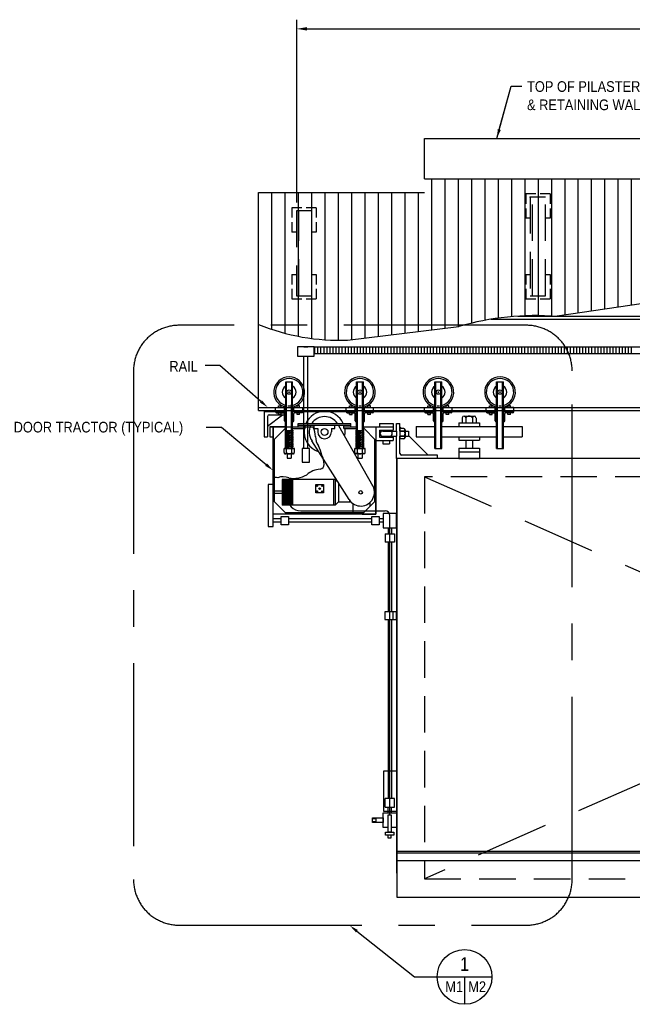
# Model space of a CAD drawing. Extents: x 341 to 3329, y 109 to 2376.
# Tile 1 of 3: x 341 to 1146, y 1067 to 2361. Entities that reach past the tile are written whole.
import ezdxf
from ezdxf.enums import TextEntityAlignment as Align

# ---------------------------------------------------------------- set-up
doc = ezdxf.new("R2010")
doc.units = 0
doc.header["$LTSCALE"] = 192
doc.header["$MEASUREMENT"] = 0
for name, pattern in [('CENTER', [2, 1.25, -0.25, 0.25, -0.25]), ('DASHED', [0.75, 0.5, -0.25]), ('HIDDEN', [0.375, 0.25, -0.125])]:
    doc.linetypes.add(name, pattern=pattern)
doc.layers.get('0').update_dxf_attribs({"color": 2, "linetype": 'CONTINUOUS'})
for name, color, linetype in [('MECHANICAL', 4, 'CONTINUOUS'), ('S4', 7, 'CONTINUOUS'), ('STEEL', 3, 'CONTINUOUS'), ('STRUCT', 2, 'CONTINUOUS'), ('TXT', 2, 'CONTINUOUS')]:
    doc.layers.add(name, color=color, linetype=linetype)
doc.styles.add('SX-FRAC', font='SX-FRAC.shx', dxfattribs={"width": 0.9, "height": 14})

msp = doc.modelspace()

# ---------------------------------------------------------------- linework, layer by layer
at = {"color": 1, "linetype": 'CENTER'}
msp.add_line((704.8, 2360.5), (704.8, 2109.6), dxfattribs=at)
at = {"color": 1, "linetype": 'BYBLOCK'}
for p, q in [((704.8, 2360.5), (704.8, 2360.5)), ((704.8, 2355.5), (704.8, 2355.5)), ((716.8, 2348.5), (2228.8, 2348.5))]:
    msp.add_line(p, q, dxfattribs=at)
at = {"color": 1}
for p, q in [((968.1, 2204.6), (986.7, 2273.3)), ((971.3, 2216.2), (986.7, 2273.3)), ((986.7, 2273.3), (1001, 2273.3)), ((604.2, 1906.3), (584.9, 1906.3)), ((658.2, 1859.1), (604.2, 1906.3)), ((606.3, 1824.7), (586.2, 1824.7)), ((664.9, 1776), (606.3, 1824.7))]:
    msp.add_line(p, q, dxfattribs=at)
at = {"color": 2}
for p, q in [((872.8, 2151.6), (872.8, 2204.6)), ((706.3, 1930.9), (706.3, 1918.5)), ((727.9, 1930.9), (706.3, 1930.9)), ((727.9, 1930.9), (1354.7, 1930.9)), ((727.9, 1918.5), (727.9, 1930.9)), ((729, 1921.9), (729, 1930.9)), ((733, 1921.9), (733, 1930.9)), ((737, 1921.9), (737, 1930.9)), ((741, 1921.9), (741, 1930.9)), ((745, 1921.9), (745, 1930.9)), ((749, 1921.9), (749, 1930.9)), ((753, 1921.9), (753, 1930.9)), ((757, 1921.9), (757, 1930.9)), ((761, 1921.9), (761, 1930.9)), ((765, 1921.9), (765, 1930.9)), ((769, 1921.9), (769, 1930.9)), ((773, 1921.9), (773, 1930.9)), ((777, 1921.9), (777, 1930.9)), ((781, 1921.9), (781, 1930.9)), ((785, 1921.9), (785, 1930.9)), ((789, 1921.9), (789, 1930.9)), ((793, 1921.9), (793, 1930.9)), ((797, 1921.9), (797, 1930.9)), ((801, 1921.9), (801, 1930.9)), ((805, 1921.9), (805, 1930.9)), ((809, 1921.9), (809, 1930.9)), ((813, 1921.9), (813, 1930.9)), ((817, 1921.9), (817, 1930.9)), ((821, 1921.9), (821, 1930.9)), ((825, 1921.9), (825, 1930.9)), ((829, 1921.9), (829, 1930.9)), ((833, 1921.9), (833, 1930.9)), ((837, 1921.9), (837, 1930.9)), ((841, 1921.9), (841, 1930.9)), ((845, 1921.9), (845, 1930.9)), ((849, 1921.9), (849, 1930.9)), ((853, 1921.9), (853, 1930.9)), ((857, 1921.9), (857, 1930.9)), ((861, 1921.9), (861, 1930.9)), ((865, 1921.9), (865, 1930.9)), ((869, 1921.9), (869, 1930.9)), ((873, 1921.9), (873, 1930.9)), ((877, 1921.9), (877, 1930.9)), ((881, 1921.9), (881, 1930.9)), ((885, 1921.9), (885, 1930.9)), ((889, 1921.9), (889, 1930.9)), ((893, 1921.9), (893, 1930.9)), ((897, 1921.9), (897, 1930.9)), ((901, 1921.9), (901, 1930.9)), ((905, 1921.9), (905, 1930.9)), ((909, 1921.9), (909, 1930.9)), ((913, 1921.9), (913, 1930.9)), ((917, 1921.9), (917, 1930.9)), ((921, 1921.9), (921, 1930.9)), ((925, 1921.9), (925, 1930.9)), ((929, 1921.9), (929, 1930.9)), ((933, 1921.9), (933, 1930.9)), ((937, 1921.9), (937, 1930.9)), ((941, 1921.9), (941, 1930.9)), ((945, 1921.9), (945, 1930.9)), ((949, 1921.9), (949, 1930.9)), ((953, 1921.9), (953, 1930.9)), ((957, 1921.9), (957, 1930.9)), ((961, 1921.9), (961, 1930.9)), ((965, 1921.9), (965, 1930.9)), ((969, 1921.9), (969, 1930.9)), ((973, 1921.9), (973, 1930.9)), ((977, 1921.9), (977, 1930.9)), ((981, 1921.9), (981, 1930.9)), ((985, 1921.9), (985, 1930.9)), ((989, 1921.9), (989, 1930.9)), ((993, 1921.9), (993, 1930.9)), ((997, 1921.9), (997, 1930.9)), ((1001, 1921.9), (1001, 1930.9)), ((1005, 1921.9), (1005, 1930.9)), ((1009, 1921.9), (1009, 1930.9)), ((1013, 1921.9), (1013, 1930.9)), ((1017, 1921.9), (1017, 1930.9)), ((1021, 1921.9), (1021, 1930.9)), ((1025, 1921.9), (1025, 1930.9)), ((1029, 1921.9), (1029, 1930.9)), ((1033, 1921.9), (1033, 1930.9)), ((1037, 1921.9), (1037, 1930.9)), ((1041, 1921.9), (1041, 1930.9)), ((1045, 1921.9), (1045, 1930.9)), ((1049, 1921.9), (1049, 1930.9)), ((1053, 1921.9), (1053, 1930.9)), ((1057, 1921.9), (1057, 1930.9)), ((1061, 1921.9), (1061, 1930.9)), ((1065, 1921.9), (1065, 1930.9)), ((1069, 1921.9), (1069, 1930.9)), ((1073, 1921.9), (1073, 1930.9)), ((1077, 1921.9), (1077, 1930.9)), ((1081, 1921.9), (1081, 1930.9)), ((1085, 1921.9), (1085, 1930.9)), ((1089, 1921.9), (1089, 1930.9)), ((1093, 1921.9), (1093, 1930.9)), ((1097, 1921.9), (1097, 1930.9)), ((1101, 1921.9), (1101, 1930.9)), ((1105, 1921.9), (1105, 1930.9)), ((1109, 1921.9), (1109, 1930.9)), ((1113, 1921.9), (1113, 1930.9)), ((1117, 1921.9), (1117, 1930.9)), ((1121, 1921.9), (1121, 1930.9)), ((1125, 1921.9), (1125, 1930.9)), ((1129, 1921.9), (1129, 1930.9)), ((1133, 1921.9), (1133, 1930.9)), ((1137, 1921.9), (1137, 1930.9)), ((1141, 1921.9), (1141, 1930.9)), ((1145, 1921.9), (1145, 1930.9)), ((706.3, 1918.5), (727.9, 1918.5)), ((714.6, 1797.2), (714.6, 1918.5)), ((719.6, 1797.2), (719.6, 1918.5)), ((727.9, 1921.9), (1357.2, 1921.9)), ((990.2, 1851.1), (976.7, 1851.1)), ((976.7, 1846), (990.1, 1846)), ((712.2, 1797.2), (712.2, 1779.2)), ((721.9, 1797.2), (712.2, 1797.2)), ((721.9, 1779.2), (721.9, 1797.2)), ((712.2, 1779.2), (721.9, 1779.2))]:
    msp.add_line(p, q, dxfattribs=at)
at = {"color": 6}
for p, q in [((882.6, 1953.1), (882.6, 2151.6)), ((900.1, 1955.2), (900.1, 2151.6)), ((917.6, 1957.4), (917.6, 2151.6)), ((935.1, 1962), (935.1, 2151.6)), ((952.6, 1965.7), (952.6, 2151.6)), ((970.1, 1968.5), (970.1, 2151.6)), ((987.6, 1970.5), (987.6, 2151.6)), ((1005.1, 1971.6), (1005.1, 2151.6)), ((1022.6, 1971.8), (1022.6, 2151.6)), ((1040.1, 1971.2), (1040.1, 2151.6)), ((1057.6, 1973.2), (1057.6, 2151.6)), ((1075.1, 1975.8), (1075.1, 2151.6)), ((1092.6, 1978.3), (1092.6, 2151.6)), ((1110.1, 1980.9), (1110.1, 2151.6)), ((1127.6, 1983.4), (1127.6, 2151.6)), ((1145.1, 1986), (1145.1, 2151.6)), ((655.1, 1847.2), (655.1, 2133.6)), ((672.6, 1953.7), (672.6, 2133.6)), ((690.1, 1948.5), (690.1, 2133.6)), ((707.6, 1944.6), (707.6, 2133.6)), ((725.1, 1941.7), (725.1, 2133.6)), ((742.6, 1940), (742.6, 2133.6)), ((760.1, 1939.4), (760.1, 2133.6)), ((777.6, 1940.3), (777.6, 2133.6)), ((795.1, 1942.4), (795.1, 2133.6)), ((812.6, 1944.5), (812.6, 2133.6)), ((830.1, 1946.7), (830.1, 2133.6)), ((847.6, 1948.8), (847.6, 2133.6)), ((865.1, 1951), (865.1, 2133.6))]:
    msp.add_line(p, q, dxfattribs=at)
at = {"color": 4, "linetype": 'CENTER'}
for p, q in [((1007, 1959.1), (550.7, 1959.1)), ((490.7, 1899.1), (490.7, 1231.2)), ((1067, 1231.2), (1067, 1899.1)), ((550.7, 1171.2), (1007, 1171.2))]:
    msp.add_line(p, q, dxfattribs=at)
msp.add_line((714.6, 1930.9), (719.6, 1930.9))
at = {"color": 2}
msp.add_circle((789.2, 1739.7), 2.25, dxfattribs=at)
at = {"color": 4, "linetype": 'CENTER'}
for centre, start, end in [((550.7, 1899.1), 90, 180), ((1007, 1899.1), 0, 90), ((550.7, 1231.2), 180, 270), ((1007, 1231.2), 270, 0)]:
    msp.add_arc(centre, 60, start, end, dxfattribs=at)
at = {"color": 2}
for centre, radius, start, end in [((761.4, 2221.9), 282.5, 247.8851, 272.1475), ((789.2, 1739.7), 18, 212.3026, 33.7669)]:
    msp.add_arc(centre, radius, start, end, dxfattribs=at)
at = {"color": 1, "linetype": 'BYBLOCK'}
msp.add_solid([(718.8, 2350.8), (718.8, 2346.2), (704.8, 2348.5)], dxfattribs=at)
at = {"color": 1}
for points in [[(973.2, 2215.7), (969.3, 2216.8), (968.1, 2204.6)], [(659.5, 1860.6), (656.9, 1857.6), (667.2, 1851.2)], [(666.2, 1777.6), (663.7, 1774.5), (674.2, 1768.4)]]:
    msp.add_solid(points, dxfattribs=at)
at = {"layer": 'MECHANICAL', "color": 2}
for p, q in [((690.5, 1825.8), (690.7, 1884.8)), ((690.7, 1884.8), (699.7, 1884.8)), ((691.6, 1825.8), (691.8, 1884.8)), ((698.4, 1825.8), (698.6, 1884.8)), ((699.5, 1825.8), (699.7, 1884.8)), ((783.7, 1797.1), (783.7, 1884.8)), ((783.7, 1884.8), (792.7, 1884.8)), ((784.8, 1797.1), (784.8, 1884.8)), ((791.5, 1797.1), (791.5, 1884.8)), ((792.7, 1797.1), (792.7, 1884.8)), ((886.7, 1797.1), (886.7, 1884.8)), ((886.7, 1884.8), (895.7, 1884.8)), ((887.8, 1797.1), (887.8, 1884.8)), ((894.6, 1797.1), (894.6, 1884.8)), ((895.7, 1797.1), (895.7, 1884.8)), ((967.7, 1797.1), (967.7, 1884.8)), ((967.7, 1884.8), (976.7, 1884.8)), ((968.8, 1797.1), (968.8, 1884.8)), ((975.6, 1797.1), (975.6, 1884.8)), ((976.7, 1797.1), (976.7, 1884.8)), ((662.4, 1851.1), (690.7, 1851.1)), ((677.2, 1846), (677.2, 1851.1)), ((681.4, 1853.3), (684.8, 1853.3)), ((681.4, 1851.1), (681.4, 1853.3)), ((684.8, 1851.1), (684.8, 1853.3)), ((689, 1846), (689, 1851.1)), ((699.7, 1851.1), (783.7, 1851.1)), ((701.4, 1846), (701.4, 1851.1)), ((705.6, 1851.1), (705.6, 1853.3)), ((709, 1853.3), (705.6, 1853.3)), ((709, 1851.1), (709, 1853.3)), ((713.2, 1846), (713.2, 1851.1)), ((770.2, 1846), (770.2, 1851.1)), ((774.4, 1851.1), (774.4, 1853.3)), ((774.4, 1853.3), (777.8, 1853.3)), ((777.8, 1851.1), (777.8, 1853.3)), ((782, 1846), (782, 1851.1)), ((792.7, 1851.1), (886.7, 1851.1)), ((794.3, 1846), (794.3, 1851.1)), ((801.9, 1853.3), (798.6, 1853.3)), ((798.6, 1851.1), (798.6, 1853.3)), ((801.9, 1851.1), (801.9, 1853.3)), ((806.2, 1846), (806.2, 1851.1)), ((873.2, 1846), (873.2, 1851.1)), ((877.4, 1851.1), (877.4, 1853.3)), ((877.4, 1853.3), (880.8, 1853.3)), ((880.8, 1851.1), (880.8, 1853.3)), ((885, 1846), (885, 1851.1)), ((895.7, 1851.1), (967.7, 1851.1)), ((897.4, 1846), (897.4, 1851.1)), ((905, 1853.3), (901.6, 1853.3)), ((901.6, 1851.1), (901.6, 1853.3)), ((905, 1851.1), (905, 1853.3)), ((909.2, 1846), (909.2, 1851.1)), ((954.2, 1846), (954.2, 1851.1)), ((958.4, 1853.3), (961.8, 1853.3)), ((958.4, 1851.1), (958.4, 1853.3)), ((961.8, 1851.1), (961.8, 1853.3)), ((966, 1846), (966, 1851.1)), ((978.4, 1846), (978.4, 1851.1)), ((986, 1853.3), (982.6, 1853.3)), ((982.6, 1851.1), (982.6, 1853.3)), ((986, 1851.1), (986, 1853.3)), ((990.2, 1846), (990.2, 1851.1)), ((662.4, 1846), (662.4, 1812.7)), ((662.4, 1846), (690.7, 1846)), ((666.9, 1826.5), (686.5, 1841.5)), ((666.9, 1839.3), (666.9, 1812.7)), ((669.1, 1841.5), (689, 1841.5)), ((677.2, 1845.4), (677.2, 1846)), ((678.3, 1844.3), (687.9, 1844.3)), ((681.4, 1842.1), (681.4, 1844.3)), ((681.4, 1842.1), (684.8, 1842.1)), ((684.8, 1842.1), (684.8, 1844.3)), ((689, 1833.6), (689, 1843.2)), ((699.7, 1846), (783.7, 1846)), ((701.4, 1833.6), (701.4, 1843.2)), ((712.1, 1844.3), (702.5, 1844.3)), ((705.6, 1842.1), (705.6, 1844.3)), ((709, 1842.1), (705.6, 1842.1)), ((709, 1842.1), (709, 1844.3)), ((713.2, 1845.4), (713.2, 1846)), ((770.2, 1845.4), (770.2, 1846)), ((771.3, 1844.3), (780.8, 1844.3)), ((774.4, 1842.1), (774.4, 1844.3)), ((774.4, 1842.1), (777.8, 1842.1)), ((777.8, 1842.1), (777.8, 1844.3)), ((782, 1833.6), (782, 1843.2)), ((792.7, 1846), (886.7, 1846)), ((794.3, 1833.6), (794.3, 1843.2)), ((805, 1844.3), (795.5, 1844.3)), ((798.6, 1842.1), (798.6, 1844.3)), ((801.9, 1842.1), (798.6, 1842.1)), ((801.9, 1842.1), (801.9, 1844.3)), ((806.2, 1845.4), (806.2, 1846)), ((873.2, 1845.4), (873.2, 1846)), ((874.3, 1844.3), (883.9, 1844.3)), ((877.4, 1842.1), (877.4, 1844.3)), ((877.4, 1842.1), (880.8, 1842.1)), ((880.8, 1842.1), (880.8, 1844.3)), ((885, 1833.6), (885, 1843.2)), ((895.7, 1846), (967.7, 1846)), ((897.4, 1833.6), (897.4, 1843.2)), ((908.1, 1844.3), (898.5, 1844.3)), ((901.6, 1842.1), (901.6, 1844.3)), ((905, 1842.1), (901.6, 1842.1)), ((905, 1842.1), (905, 1844.3)), ((909.2, 1845.4), (909.2, 1846)), ((922.7, 1837.6), (922.7, 1830.8)), ((924.9, 1839.8), (927.2, 1839.8)), ((927.2, 1839.8), (936.2, 1839.8)), ((927.2, 1837.6), (927.2, 1830.8)), ((936.2, 1839.8), (938.4, 1839.8)), ((936.2, 1837.6), (936.2, 1830.8)), ((940.7, 1837.6), (940.7, 1830.8)), ((954.2, 1845.4), (954.2, 1846)), ((955.3, 1844.3), (964.9, 1844.3)), ((958.4, 1842.1), (958.4, 1844.3)), ((958.4, 1842.1), (961.8, 1842.1)), ((961.8, 1842.1), (961.8, 1844.3)), ((966, 1833.6), (966, 1843.2)), ((978.4, 1833.6), (978.4, 1843.2)), ((989.1, 1844.3), (979.5, 1844.3)), ((982.6, 1842.1), (982.6, 1844.3)), ((986, 1842.1), (982.6, 1842.1)), ((986, 1842.1), (986, 1844.3)), ((990.2, 1845.4), (990.2, 1846)), ((669.7, 1825.8), (669.7, 1812.7)), ((669.7, 1825.8), (728, 1825.8)), ((674.2, 1825.8), (669.7, 1825.8)), ((674.2, 1711), (674.2, 1825.8)), ((674.2, 1825.8), (674.2, 1807.8)), ((674.2, 1825.8), (690.7, 1825.8)), ((690.7, 1825.8), (674.2, 1825.8)), ((690.1, 1832.5), (690.7, 1832.5)), ((700.3, 1832.5), (699.7, 1832.5)), ((699.7, 1825.8), (716.2, 1825.8)), ((707.2, 1830.3), (776.1, 1830.3)), ((707.2, 1825.8), (707.2, 1830.3)), ((707.2, 1828), (776.1, 1828)), ((716.2, 1823.5), (716.2, 1828)), ((728.2, 1823.5), (728.2, 1828)), ((755.2, 1823.5), (755.2, 1828)), ((805.5, 1747.4), (760.3, 1827)), ((767.1, 1823.5), (767.1, 1828)), ((767.1, 1825.8), (783.7, 1825.8)), ((776.1, 1825.8), (776.1, 1830.3)), ((783.1, 1832.5), (783.7, 1832.5)), ((793.2, 1832.5), (792.7, 1832.5)), ((792.7, 1825.8), (809.2, 1825.8)), ((792.7, 1825.8), (809.2, 1825.8)), ((809.2, 1807.8), (792.7, 1824.3)), ((809.2, 1825.8), (809.2, 1711)), ((809.2, 1825.8), (809.2, 1807.8)), ((809.2, 1825.8), (831.7, 1825.8)), ((813.7, 1830.3), (813.7, 1825.8)), ((813.7, 1830.3), (831.7, 1830.3)), ((831.7, 1830.3), (831.7, 1825.8)), ((831.7, 1825.8), (831.7, 1821.3)), ((836.2, 1830.3), (840.7, 1830.3)), ((836.2, 1820.1), (836.2, 1830.3)), ((840.7, 1820.1), (840.7, 1830.3)), ((840.7, 1825.8), (842.9, 1823.5)), ((861.9, 1826.3), (861.9, 1812.8)), ((861.9, 1826.3), (886.7, 1826.3)), ((886.1, 1832.5), (886.7, 1832.5)), ((896.3, 1832.5), (895.7, 1832.5)), ((895.7, 1826.3), (967.7, 1826.3)), ((918.2, 1830.8), (945.2, 1830.8)), ((918.2, 1830.8), (918.2, 1826.3)), ((945.2, 1830.8), (945.2, 1826.3)), ((967.1, 1832.5), (967.7, 1832.5)), ((977.3, 1832.5), (976.7, 1832.5)), ((976.7, 1826.3), (1001.4, 1826.3)), ((1001.4, 1826.3), (1001.4, 1812.8)), ((662.4, 1812.7), (666.9, 1812.7)), ((669.7, 1812.7), (674.2, 1812.7)), ((699.7, 1823.5), (716.2, 1823.5)), ((728.2, 1823.5), (732.7, 1823.5)), ((732.7, 1823.5), (732.7, 1819)), ((750.7, 1823.5), (755.2, 1823.5)), ((750.7, 1823.5), (750.7, 1819)), ((767.1, 1823.5), (783.7, 1823.5)), ((793.9, 1820.6), (782.3, 1820.6)), ((782.3, 1820.6), (793.9, 1818.3)), ((782.3, 1818.3), (793.9, 1816)), ((793.9, 1818.3), (782.3, 1818.3)), ((793.9, 1816), (782.3, 1816)), ((782.3, 1816), (793.9, 1813.6)), ((793.9, 1813.6), (782.3, 1813.6)), ((782.3, 1813.6), (793.9, 1811.3)), ((793.9, 1811.3), (782.3, 1811.3)), ((782.3, 1811.3), (793.9, 1809)), ((792.7, 1823.5), (793.4, 1823.5)), ((813.7, 1821.3), (813.7, 1812.3)), ((813.7, 1821.3), (831.7, 1821.3)), ((813.7, 1812.3), (831.7, 1812.3)), ((818.2, 1821.3), (818.2, 1820.1)), ((818.2, 1820.1), (836.2, 1820.1)), ((818.2, 1813.4), (836.2, 1813.4)), ((818.2, 1813.4), (818.2, 1812.3)), ((827.2, 1821.3), (827.2, 1820.1)), ((827.2, 1813.4), (827.2, 1812.3)), ((831.7, 1812.3), (831.7, 1807.8)), ((836.2, 1820.1), (836.2, 1813.4)), ((836.2, 1784.1), (836.2, 1813.4)), ((840.7, 1823.5), (840.7, 1810)), ((845.7, 1823.5), (840.7, 1823.5)), ((845.7, 1820.1), (840.7, 1820.1)), ((840.7, 1820.1), (845.7, 1820.1)), ((845.7, 1813.4), (840.7, 1813.4)), ((840.7, 1813.4), (845.7, 1813.4)), ((840.7, 1790.9), (840.7, 1813.4)), ((847.4, 1821.8), (847.4, 1820.1)), ((847.4, 1820.1), (847.4, 1813.4)), ((847.4, 1820.1), (851.9, 1820.1)), ((847.4, 1813.4), (851.9, 1813.4)), ((847.4, 1813.4), (847.4, 1811.7)), ((851.9, 1820.1), (851.9, 1813.4)), ((851.9, 1814.5), (877.8, 1788.6)), ((861.9, 1812.8), (886.7, 1812.8)), ((895.7, 1812.8), (967.7, 1812.8)), ((918.2, 1812.8), (918.2, 1808.3)), ((945.2, 1812.8), (945.2, 1808.3)), ((976.7, 1812.8), (1001.4, 1812.8)), ((674.2, 1807.8), (675.9, 1809.4)), ((774, 1730.1), (725.2, 1807.3)), ((793.9, 1809), (782.3, 1809)), ((782.3, 1809), (793.9, 1806.7)), ((793.9, 1806.7), (782.3, 1806.7)), ((782.3, 1806.7), (793.9, 1804.4)), ((793.9, 1804.4), (782.3, 1804.4)), ((782.3, 1804.4), (793.9, 1802)), ((793.9, 1802), (782.3, 1802)), ((782.3, 1802), (793.9, 1799.7)), ((793.9, 1799.7), (782.3, 1799.7)), ((782.3, 1799.7), (793.9, 1797.4)), ((807.5, 1809.4), (807.5, 1727.3)), ((809.2, 1807.8), (831.7, 1807.8)), ((818.2, 1807.8), (818.2, 1803.3)), ((818.2, 1803.3), (827.2, 1803.3)), ((827.2, 1807.8), (827.2, 1803.3)), ((845.7, 1810), (840.7, 1810)), ((918.2, 1808.3), (945.2, 1808.3)), ((927.2, 1808.3), (927.2, 1797.6)), ((936.2, 1808.3), (936.2, 1797.6)), ((781.4, 1792), (781.4, 1797.1)), ((794.9, 1797.1), (781.4, 1797.1)), ((782.5, 1797.1), (793.8, 1797.1)), ((793.2, 1790.3), (783.1, 1790.3)), ((784.8, 1792), (784.8, 1797.1)), ((785.4, 1790.3), (785.4, 1784.6)), ((790.9, 1790.3), (790.9, 1784.6)), ((791.5, 1792), (791.5, 1797.1)), ((794.9, 1792), (794.9, 1797.1)), ((890.2, 1788.6), (842.9, 1788.6)), ((886.7, 1797.1), (895.7, 1797.1)), ((890.2, 1784.1), (890.2, 1788.6)), ((918.2, 1797.6), (945.2, 1797.6)), ((918.2, 1797.6), (918.2, 1784.1)), ((918.2, 1793.1), (945.2, 1793.1)), ((945.2, 1797.6), (945.2, 1784.1)), ((967.7, 1797.1), (976.7, 1797.1)), ((785.4, 1784.6), (790.9, 1784.6)), ((836.2, 1784.1), (836.2, 1239.4)), ((918.2, 1784.1), (836.2, 1784.1)), ((918.2, 1784.1), (945.2, 1784.1)), ((675.9, 1727.3), (675.9, 1766.2)), ((667.5, 1749.9), (667.5, 1694.7)), ((674.2, 1749.9), (667.5, 1749.9)), ((674.2, 1694.7), (674.2, 1749.9)), ((699.5, 1756.6), (686, 1756.6)), ((755.7, 1756.6), (686, 1756.6)), ((686, 1756.6), (686, 1722.8)), ((699.5, 1755.4), (686, 1755.4)), ((699.5, 1754.3), (686, 1754.3)), ((699.5, 1753.2), (686, 1753.2)), ((699.5, 1752.1), (686, 1752.1)), ((699.5, 1750.9), (686, 1750.9)), ((699.5, 1749.8), (686, 1749.8)), ((699.5, 1748.7), (686, 1748.7)), ((699.5, 1747.6), (686, 1747.6)), ((699.5, 1746.4), (686, 1746.4)), ((699.5, 1756.6), (699.5, 1722.8)), ((753.5, 1756.6), (753.5, 1722.8)), ((755.7, 1756.6), (755.7, 1722.8)), ((755.7, 1756.6), (760.2, 1752.1)), ((760.2, 1752.1), (760.2, 1727.3)), ((686, 1741.4), (675.9, 1741.4)), ((686, 1738), (675.9, 1738)), ((699.5, 1745.3), (686, 1745.3)), ((699.5, 1744.2), (686, 1744.2)), ((699.5, 1743.1), (686, 1743.1)), ((699.5, 1741.9), (686, 1741.9)), ((699.5, 1740.8), (686, 1740.8)), ((699.5, 1739.7), (686, 1739.7)), ((699.5, 1739.7), (686, 1739.7)), ((699.5, 1738.6), (686, 1738.6)), ((699.5, 1737.4), (686, 1737.4)), ((699.5, 1736.3), (686, 1736.3)), ((699.5, 1735.2), (686, 1735.2)), ((699.5, 1734.1), (686, 1734.1)), ((674.2, 1711), (674.2, 1729)), ((674.2, 1729), (692.2, 1711)), ((699.5, 1732.9), (686, 1732.9)), ((699.5, 1731.8), (686, 1731.8)), ((699.5, 1730.7), (686, 1730.7)), ((699.5, 1729.6), (686, 1729.6)), ((699.5, 1728.4), (686, 1728.4)), ((699.5, 1727.3), (686, 1727.3)), ((699.5, 1726.2), (686, 1726.2)), ((699.5, 1725.1), (686, 1725.1)), ((699.5, 1723.9), (686, 1723.9)), ((699.5, 1722.8), (686, 1722.8)), ((755.7, 1722.8), (686, 1722.8)), ((760.2, 1727.3), (755.7, 1722.8)), ((760.2, 1727.3), (776.2, 1727.3)), ((774.5, 1729.3), (774.5, 1727.3)), ((775.7, 1727.9), (775.7, 1727.3)), ((779, 1724.9), (779, 1712.7)), ((809.2, 1729), (791.2, 1711)), ((801.1, 1726.1), (801.1, 1720.9)), ((809.2, 1711), (809.2, 1729)), ((809.2, 1711), (674.2, 1711)), ((692.2, 1711), (674.2, 1711)), ((792.9, 1712.7), (690.5, 1712.7)), ((791.2, 1711), (809.2, 1711)), ((667.5, 1694.7), (674.2, 1694.7)), ((674.2, 1705.3), (684.6, 1705.3)), ((674.2, 1700.8), (684.6, 1700.8)), ((694.4, 1705.3), (803.7, 1705.3)), ((694.4, 1700.8), (803.7, 1700.8)), ((813.4, 1705.3), (818.5, 1705.3)), ((813.4, 1700.8), (818.5, 1700.8)), ((821.4, 1685.3), (821.4, 1674.1)), ((821.4, 1685.3), (833.7, 1685.3)), ((825.1, 1692.9), (825.1, 1685.3)), ((829.6, 1692.9), (829.6, 1685.3)), ((833.7, 1685.3), (833.7, 1674.1)), ((833.7, 1674.1), (821.4, 1674.1)), ((825.1, 1674.1), (825.1, 1582.8)), ((829.6, 1674.1), (829.6, 1582.8)), ((836.2, 1582.8), (820.7, 1582.8)), ((820.7, 1582.8), (820.7, 1572.7)), ((831.7, 1572.7), (831.7, 1582.8)), ((836.2, 1572.7), (836.2, 1582.8)), ((820.7, 1572.7), (836.2, 1572.7)), ((825.1, 1572.7), (825.1, 1373.3)), ((829.6, 1572.7), (829.6, 1373.3)), ((836.2, 1401.5), (836.2, 1384)), ((836.2, 1373.3), (819, 1373.3)), ((819, 1373.3), (819, 1320.9)), ((819, 1320.9), (836.2, 1320.9)), ((825.1, 1318.7), (825.1, 1320.9)), ((829.6, 1318.7), (829.6, 1320.9)), ((804.8, 1312.2), (818.5, 1312.2)), ((804.8, 1306), (804.8, 1312.2)), ((804.8, 1311.1), (809.3, 1311.1)), ((809.3, 1307.1), (804.8, 1307.1)), ((809.3, 1306), (809.3, 1312.2)), ((818.5, 1312.2), (818.5, 1306)), ((818.5, 1306.3), (818.5, 1310.8)), ((818.5, 1306), (804.8, 1306))]:
    msp.add_line(p, q, dxfattribs=at)
at = {"layer": 'MECHANICAL', "color": 2, "linetype": 'DASHED'}
for p, q in [((675.9, 1809.4), (690.7, 1824.3)), ((690.4, 1797.1), (690.5, 1825.8)), ((691.5, 1797.1), (691.6, 1825.8)), ((698.3, 1797.1), (698.4, 1825.8)), ((699.4, 1797.1), (699.5, 1825.8)), ((689.4, 1820.6), (700.9, 1818.3)), ((700.9, 1820.6), (689.4, 1820.6)), ((689.4, 1818.3), (700.9, 1816)), ((700.9, 1818.3), (689.4, 1818.3)), ((689.4, 1816), (700.9, 1813.6)), ((700.9, 1816), (689.4, 1816)), ((689.4, 1813.6), (700.9, 1811.3)), ((700.9, 1813.6), (689.4, 1813.6)), ((689.4, 1811.3), (700.9, 1809)), ((700.9, 1811.3), (689.4, 1811.3)), ((689.9, 1823.5), (690.7, 1823.5)), ((675.9, 1766.2), (675.9, 1809.4)), ((689.4, 1809), (700.9, 1806.7)), ((700.9, 1809), (689.4, 1809)), ((689.4, 1806.7), (700.9, 1804.4)), ((700.9, 1806.7), (689.4, 1806.7)), ((689.4, 1804.4), (700.9, 1802)), ((700.9, 1804.4), (689.4, 1804.4)), ((700.9, 1802), (689.4, 1802)), ((689.4, 1802), (700.9, 1799.7)), ((689.4, 1799.7), (700.9, 1797.4)), ((700.9, 1799.7), (689.4, 1799.7)), ((702, 1797.1), (688.5, 1797.1)), ((688.5, 1792), (688.5, 1797.1)), ((689.6, 1797.1), (700.8, 1797.1)), ((700.3, 1790.3), (690.1, 1790.3)), ((690.4, 1797.1), (699.4, 1797.1)), ((691.8, 1792), (691.8, 1797.1)), ((692.5, 1790.3), (692.5, 1784.6)), ((697.9, 1790.3), (697.9, 1784.6)), ((698.6, 1792), (698.6, 1797.1)), ((702, 1792), (702, 1797.1)), ((692.5, 1784.6), (697.9, 1784.6))]:
    msp.add_line(p, q, dxfattribs=at)
at = {"layer": 'MECHANICAL', "color": 4}
for p, q in [((692.4, 1739.1), (692.4, 1733.3)), ((710.4, 1715.3), (821.3, 1715.3)), ((827.3, 1316), (827.3, 1709.3))]:
    msp.add_line(p, q, dxfattribs=at)
at = {"layer": 'MECHANICAL', "color": 2, "linetype": 'HIDDEN'}
for p, q in [((825.1, 1373.3), (825.1, 1337.5)), ((829.6, 1373.3), (829.6, 1337.5)), ((821.3, 1326.3), (821.3, 1337.5)), ((833.6, 1337.5), (821.3, 1337.5)), ((833.6, 1326.3), (833.6, 1337.5)), ((821.3, 1326.3), (833.6, 1326.3)), ((825.1, 1320.9), (825.1, 1326.3)), ((829.6, 1320.9), (829.6, 1326.3))]:
    msp.add_line(p, q, dxfattribs=at)
at = {"layer": 'MECHANICAL', "color": 1}
for p, q in [((784.1, 1163.4), (859.9, 1103.2)), ((859.9, 1103.2), (889.6, 1103.2))]:
    msp.add_line(p, q, dxfattribs=at)
at = {"layer": 'MECHANICAL', "color": 2}
for points in [[(730.3, 1750.2), (740.1, 1750.2), (740.1, 1741.5)], [(740.1, 1743.3), (740.1, 1739), (730.3, 1739), (730.3, 1750.2)], [(825.1, 1299.5), (818.5, 1299.5), (818.5, 1318.7), (836.2, 1318.7), (836.2, 1299.5)], [(836.2, 1299.5), (829.3, 1299.5)]]:
    msp.add_lwpolyline(points, dxfattribs=at)
for points in [[(684.6, 1708.1), (694.4, 1708.1), (694.4, 1696.9), (684.6, 1696.9)], [(803.7, 1708.1), (813.4, 1708.1), (813.4, 1696.9), (803.7, 1696.9)], [(836.2, 1712.1), (818.5, 1712.1), (818.5, 1692.9), (836.2, 1692.9)], [(825.1, 1316), (829.3, 1316), (829.3, 1293.3), (825.1, 1293.3)], [(821.8, 1293.3), (832.5, 1293.3), (832.5, 1289.3), (821.8, 1289.3)], [(825, 1286), (829.4, 1286), (829.4, 1289.3), (825, 1289.3)]]:
    msp.add_lwpolyline(points, close=True, dxfattribs=at)
for centre, radius in [((695.2, 1871.3), 2.83), ((695.2, 1871.3), 0.513), ((788.2, 1871.3), 2.83), ((788.2, 1871.3), 0.513), ((891.2, 1871.3), 2.83), ((891.2, 1871.3), 0.513), ((972.2, 1871.3), 2.83), ((972.2, 1871.3), 0.513), ((741.7, 1819), 4.5), ((731.8, 1748.2), 0.811), ((738.6, 1748.2), 0.811), ((731.8, 1740.9), 0.811), ((735.2, 1744.6), 1.12), ((738.6, 1740.9), 0.811)]:
    msp.add_circle(centre, radius, dxfattribs=at)
for centre, radius, start, end in [((695.2, 1871.3), 20.2, 282.8396, 257.1604), ((695.2, 1871.3), 18, 284.4775, 255.5225), ((788.2, 1871.3), 20.2, 282.8396, 257.1604), ((788.2, 1871.3), 18, 284.4775, 255.5225), ((891.2, 1871.3), 20.2, 282.8396, 257.1604), ((891.2, 1871.3), 18, 284.4775, 255.5225), ((972.2, 1871.3), 20.2, 282.8396, 257.1604), ((972.2, 1871.3), 18, 284.4775, 255.5225), ((695.2, 1871.3), 9, 120, 240), ((695.2, 1871.3), 9, 300, 60), ((788.2, 1871.3), 9, 120, 240), ((788.2, 1871.3), 9, 300, 60), ((891.2, 1871.3), 9, 120, 240), ((891.2, 1871.3), 9, 300, 60), ((972.2, 1871.3), 9, 120, 240), ((972.2, 1871.3), 9, 300, 60), ((695.2, 1862.3), 9, 259.1931, 280.8069), ((695.2, 1861.2), 10.1, 260.4059, 279.5941), ((788.2, 1862.3), 9, 259.1931, 280.8069), ((788.2, 1861.2), 10.1, 260.4059, 279.5941), ((891.2, 1862.3), 9, 259.1931, 280.8069), ((891.2, 1861.2), 10.1, 260.4059, 279.5941), ((972.2, 1862.3), 9, 259.1931, 280.8069), ((972.2, 1861.2), 10.1, 260.4059, 279.5941), ((669.1, 1839.3), 2.25, 90, 180), ((678.3, 1845.4), 1.12, 180, 270), ((687.9, 1843.2), 1.12, 0, 90), ((702.5, 1843.2), 1.12, 90, 180), ((712.1, 1845.4), 1.12, 270, 0), ((741.7, 1819), 27, 24.6243, 155.3757), ((741.7, 1819), 20.2, 33.749, 146.251), ((771.3, 1845.4), 1.12, 180, 270), ((780.8, 1843.2), 1.12, 0, 90), ((795.5, 1843.2), 1.12, 90, 180), ((805, 1845.4), 1.12, 270, 0), ((874.3, 1845.4), 1.12, 180, 270), ((883.9, 1843.2), 1.12, 0, 90), ((898.5, 1843.2), 1.12, 90, 180), ((908.1, 1845.4), 1.12, 270, 0), ((924.9, 1837.6), 2.25, 0, 180), ((931.7, 1834.2), 5.62, 36.8699, 143.1301), ((938.4, 1837.6), 2.25, 360, 180), ((955.3, 1845.4), 1.12, 180, 270), ((964.9, 1843.2), 1.12, 0, 90), ((979.5, 1843.2), 1.12, 90, 180), ((989.1, 1845.4), 1.12, 270, 0), ((690.1, 1833.6), 1.12, 180, 270), ((700.3, 1833.6), 1.12, 270, 0), ((741.7, 1819), 20.2, 153.6122, 215.4443), ((701.1, 1811.9), 28.7, 1.816, 27.4471), ((741.7, 1819), 20.2, 23.3682, 26.3878), ((783.1, 1833.6), 1.12, 180, 270), ((793.2, 1833.6), 1.12, 270, 0), ((886.1, 1833.6), 1.12, 180, 270), ((896.3, 1833.6), 1.12, 270, 0), ((967.1, 1833.6), 1.12, 180, 270), ((977.3, 1833.6), 1.12, 270, 0), ((741.7, 1819), 27, 170.4059, 253.8258), ((753.8, 1813.6), 24, 181.816, 212.7016), ((741.7, 1819), 9, 180, 0), ((741.7, 1819), 27, 351.2751, 9.5941), ((818.2, 1816.8), 3.38, 90, 270), ((827.2, 1816.8), 3.38, 270, 90), ((845.7, 1821.8), 1.69, 270, 90), ((843.2, 1816.8), 4.22, 306.8699, 53.1301), ((845.7, 1811.7), 1.69, 270, 90), ((709.5, 1785.1), 28.7, 7.0705, 32.7016), ((712.5, 1775.4), 28.7, 2.0192, 27.4471), ((783.1, 1792), 1.69, 180, 0), ((788.2, 1794.5), 4.22, 216.8699, 323.1301), ((793.2, 1792), 1.69, 180, 360), ((842.9, 1790.9), 2.25, 180, 270), ((735.2, 1776.2), 6, 276.0803, 2.0192), ((676.3, 1720.8), 38.3, 84.1411, 89.5953), ((687.1, 1740.4), 19.8, 67.5263, 110.4295), ((701, 1791.9), 33.9, 259.0921, 300.6376), ((739.2, 1738), 32.4, 96.0803, 130.2143)]:
    msp.add_arc(centre, radius, start, end, dxfattribs=at)
at = {"layer": 'MECHANICAL', "color": 2, "linetype": 'DASHED'}
for centre, radius, start, end in [((690.1, 1792), 1.69, 180, 0), ((695.2, 1794.5), 4.22, 216.8699, 323.1301), ((700.3, 1792), 1.69, 180, 360)]:
    msp.add_arc(centre, radius, start, end, dxfattribs=at)
at = {"layer": 'MECHANICAL', "color": 4}
for centre, radius, start, end in [((710.4, 1733.3), 18, 180, 270), ((821.3, 1709.3), 6, 0, 90)]:
    msp.add_arc(centre, radius, start, end, dxfattribs=at)
at = {"layer": 'MECHANICAL', "color": 1}
msp.add_solid([(782.9, 1161.8), (785.3, 1164.9), (774.7, 1170.8)], dxfattribs=at)
at = {"layer": 'S4', "color": 3}
for p, q in [((889.6, 1103.2), (961.6, 1103.2)), ((925.6, 1103.2), (925.6, 1067.2))]:
    msp.add_line(p, q, dxfattribs=at)
msp.add_circle((925.6, 1103.2), 36, dxfattribs=at)
at = {"layer": 'STEEL', "color": 2}
for p, q in [((872.8, 2204.6), (2072.8, 2204.6)), ((872.8, 2151.6), (2072.6, 2151.6)), ((655.1, 2133.6), (872.8, 2133.6)), ((1047.1, 1971.7), (1340.8, 2014.6)), ((772, 1939.6), (918, 1957.4)), ((2096.8, 1267.9), (836.8, 1267.9)), ((2096.8, 1265.9), (836.8, 1265.9)), ((2096.8, 1255.9), (836.8, 1255.9))]:
    msp.add_line(p, q, dxfattribs=at)
at = {"layer": 'STEEL', "color": 3, "linetype": 'CENTER'}
for p, q in [((1006, 2131.6), (1006, 2118.5)), ((1038, 2131.6), (1038, 2118.5)), ((698.8, 2113.6), (698.8, 2100.5)), ((730.8, 2113.6), (730.8, 2100.5)), ((1006, 2112.7), (1006, 2099.6)), ((1038, 2112.7), (1038, 2099.6)), ((698.8, 2094.7), (698.8, 2081.6)), ((730.8, 2094.7), (730.8, 2081.6)), ((698.8, 2025.9), (698.8, 2012.8)), ((730.8, 2025.9), (730.8, 2012.8)), ((1006, 2025.9), (1006, 2012.8)), ((1038, 2025.9), (1038, 2012.8)), ((698.8, 2007), (698.8, 1993.9)), ((730.8, 2007), (730.8, 1993.9)), ((1006, 2007), (1006, 1993.9)), ((1038, 2007), (1038, 1993.9))]:
    msp.add_line(p, q, dxfattribs=at)
at = {"layer": 'STEEL', "color": 3, "linetype": 'HIDDEN'}
for p, q in [((1019.1, 2131.6), (1006, 2131.6)), ((1012, 2127.6), (1012, 1997.9)), ((1032, 2127.6), (1012, 2127.6)), ((1015, 1997.9), (1015, 2127.6)), ((1038, 2131.6), (1024.9, 2131.6)), ((1032, 1997.9), (1032, 2127.6)), ((711.9, 2113.6), (698.8, 2113.6)), ((704.8, 2109.6), (704.8, 1997.9)), ((724.8, 2109.6), (704.8, 2109.6)), ((707.8, 1997.9), (707.8, 2109.6)), ((730.8, 2113.6), (717.7, 2113.6)), ((724.8, 1997.9), (724.8, 2109.6)), ((1012, 2099.6), (1006, 2099.6)), ((1038, 2099.6), (1032, 2099.6)), ((704.8, 2081.6), (698.8, 2081.6)), ((730.8, 2081.6), (724.8, 2081.6)), ((698.8, 2025.9), (704.8, 2025.9)), ((724.8, 2025.9), (730.8, 2025.9)), ((1006, 2025.9), (1012, 2025.9)), ((1032, 2025.9), (1038, 2025.9)), ((698.8, 1993.9), (711.9, 1993.9)), ((704.8, 1997.9), (724.8, 1997.9)), ((717.7, 1993.9), (730.8, 1993.9)), ((1006, 1993.9), (1019.1, 1993.9)), ((1012, 1997.9), (1032, 1997.9)), ((1024.9, 1993.9), (1038, 1993.9))]:
    msp.add_line(p, q, dxfattribs=at)
at = {"layer": 'STEEL', "color": 4, "linetype": 'CONTINUOUS'}
msp.add_line((1171.5, 1784.1), (835.8, 1784.1), dxfattribs=at)
at = {"layer": 'STEEL', "color": 3, "linetype": 'CONTINUOUS'}
for points in [[(960.6, 1967.1), (1355, 1967.1)], [(995.8, 1971.1), (1352.5, 1971.1)], [(655.1, 1851.2), (1191.5, 1851.2)], [(655.1, 1847.2), (1197.5, 1847.2)]]:
    msp.add_lwpolyline(points, dxfattribs=at)
at = {"layer": 'STEEL', "color": 4, "linetype": 'CONTINUOUS'}
msp.add_lwpolyline([(836.8, 1784.1), (836.8, 1208.1), (2096.8, 1208.1), (2096.8, 1784.1), (1660.5, 1784.1)], dxfattribs=at)
at = {"layer": 'STEEL', "color": 2}
msp.add_arc((1018.7, 1611.8), 360, 85.4773, 106.2466, dxfattribs=at)
msp.add_point((1012, 2127.6), dxfattribs=at)
at = {"layer": 'STRUCT', "color": 1, "linetype": 'DASHED'}
for p, q in [((872.8, 1760.1), (1392.8, 1531.4)), ((1426.9, 1475.9), (872.8, 1232.1))]:
    msp.add_line(p, q, dxfattribs=at)
at = {"layer": 'STRUCT', "color": 1, "linetype": 'HIDDEN'}
for points in [[(872.8, 1232.1), (2072.8, 1232.1), (2072.8, 1760.1), (1660.5, 1760.1)], [(1171.5, 1760.1), (872.8, 1760.1), (872.8, 1232.1)]]:
    msp.add_lwpolyline(points, dxfattribs=at)
at = {"layer": 'TXT'}
msp.add_point((1012, 2127.6), dxfattribs=at)

# ---------------------------------------------------------------- texts
at = {"color": 2, "linetype": 'BYBLOCK', "style": 'SX-FRAC', "width": 0.9}
for s, p in [('RAIL', (556.5, 1905.2)), ('DOOR TRACTOR (TYPICAL)', (444.6, 1823.6))]:
    msp.add_text(s, height=14, dxfattribs=at).set_placement(p, align=Align.MIDDLE)
at = {"layer": 'S4', "color": 4, "style": 'SX-FRAC', "width": 0.9}
msp.add_text('1', height=18, dxfattribs=at).set_placement((925.6, 1120.1), align=Align.MIDDLE)
at = {"layer": 'S4', "color": 2, "style": 'SX-FRAC', "width": 0.9}
for s, p in [('M1', (900.3, 1083.4)), ('M2', (930.5, 1083.4))]:
    msp.add_text(s, height=14, dxfattribs=at).set_placement(p)
at = {"layer": 'TXT', "color": 2, "style": 'SX-FRAC', "width": 0.9}
for s, p in [('TOP OF PILASTER, PARAPET', (1007.7, 2265.7)), ('& RETAINING WALLS', (1007.7, 2241.7))]:
    msp.add_text(s, height=14, dxfattribs=at).set_placement(p)

doc.saveas('drawing.dxf')
